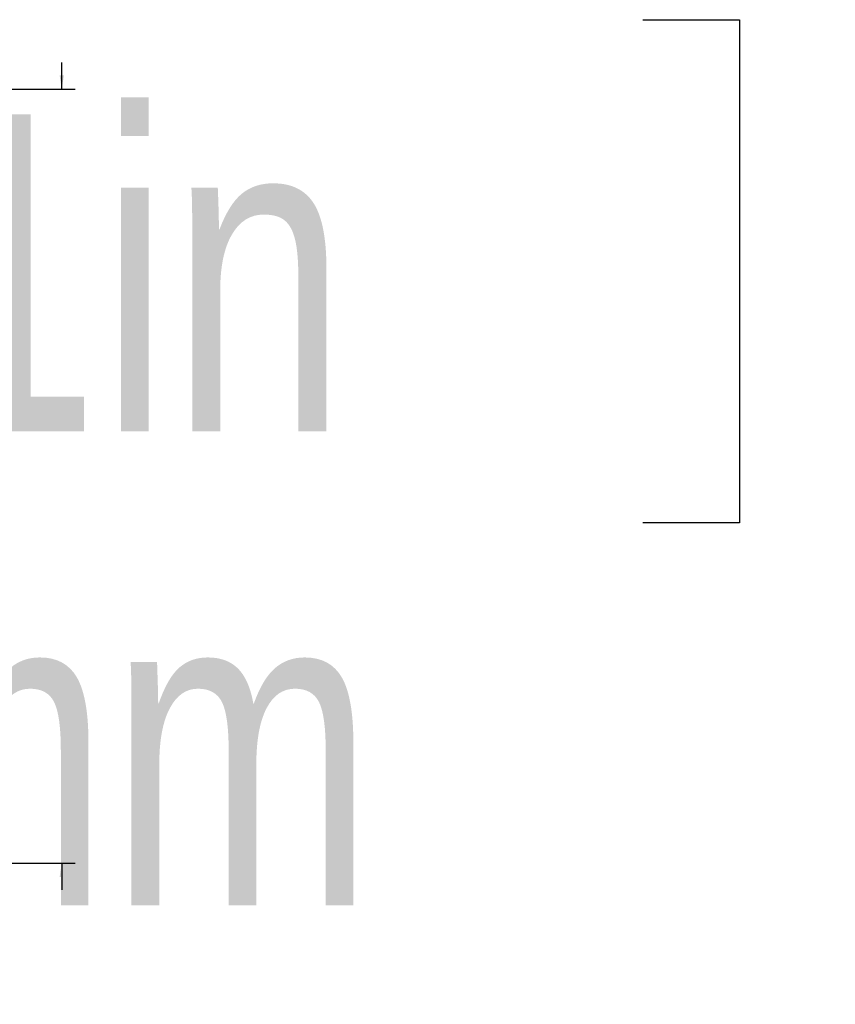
# Model space of a CAD drawing. Header units: millimetres. Extents: x 10 to 13239, y 20 to 10604.
# Tile 45 of 139: x 4758 to 4951, y 643 to 877. Entities that reach past the tile are written whole.
import ezdxf

# ---------------------------------------------------------------- set-up
doc = ezdxf.new("R2010")
doc.units = ezdxf.units.MM
doc.layers.add('COMPONENT_GEOMETRY', color=7, linetype='Continuous')
doc.styles.add('SLDTEXTSTYLE0', font='TXT', dxfattribs={"width": 0.75})
doc.dimstyles.new('SLDDIMSTYLE3', dxfattribs={"dimtxt": 75, "dimasz": 3.302, "dimexe": 0, "dimexo": 0.0625, "dimgap": 18.75, "dimtad": 0, "dimtih": 1, "dimtoh": 1, "dimdec": 0, "dimrnd": 1e-09, "dimzin": 12, "dimdsep": 46, "dimtxsty": 'SLDTEXTSTYLE0', "dimsah": 1, "dimcen": 0.09, "dimadec": 0, "dimazin": 3, "dimtfac": 1, "dimtdec": 0, "dimtmove": 0, "dimatfit": 0, "dimfxl": 1, "dimfrac": 2, "dimtolj": 1, "dimtzin": 12, "dimarcsym": 0})

# ---------------------------------------------------------------- blocks, each defined once
blk = doc.blocks.new('_D_6')
at = {"layer": 'COMPONENT_GEOMETRY', "color": 7}
for p, q in [((4630.39, 876.51), (4607.54, 876.51)), ((4607.54, 876.51), (4607.54, 757.45)), ((4905.28, 876.51), (4928.13, 876.51)), ((4928.13, 876.51), (4928.13, 757.45)), ((4767.83, 860.07), (4767.83, 866.42)), ((4046.11, 860.07), (4771.01, 860.07)), ((4607.54, 757.45), (4630.39, 757.45)), ((4928.13, 757.45), (4905.28, 757.45)), ((4411.91, 676.92), (4771.01, 676.92)), ((4767.83, 676.92), (4767.83, 670.57))]:
    blk.add_line(p, q, dxfattribs=at)
for points in [[(4767.83, 860.07), (4768.34, 863.37), (4767.33, 863.37)], [(4767.83, 676.92), (4767.33, 673.62), (4768.34, 673.62)]]:
    blk.add_solid(points, dxfattribs=at)
at = {"layer": 'COMPONENT_GEOMETRY', "color": 7, "char_height": 75, "attachment_point": 1, "style": 'SLDTEXTSTYLE0'}
for s, insert in [('7.21in', (4630.39, 854.13)), ('183mm', (4590.96, 741.92))]:
    blk.add_mtext(s, dxfattribs=dict(at, insert=insert))

msp = doc.modelspace()

# ---------------------------------------------------------------- dimensions: what is measured, and where the dimension line sits
at = {"layer": 'COMPONENT_GEOMETRY', "color": 7}
dim = msp.add_linear_dim(base=(4767.83, 676.92), p1=(4044.84, 860.07), p2=(4410.64, 676.92), angle=90, dimstyle='SLDDIMSTYLE3', dxfattribs=at)
dim.commit()
dim.dimension.update_dxf_attribs({"geometry": '_D_6', "text_midpoint": (4767.83, 768.49), "dimtype": 160})

doc.saveas('drawing.dxf')
